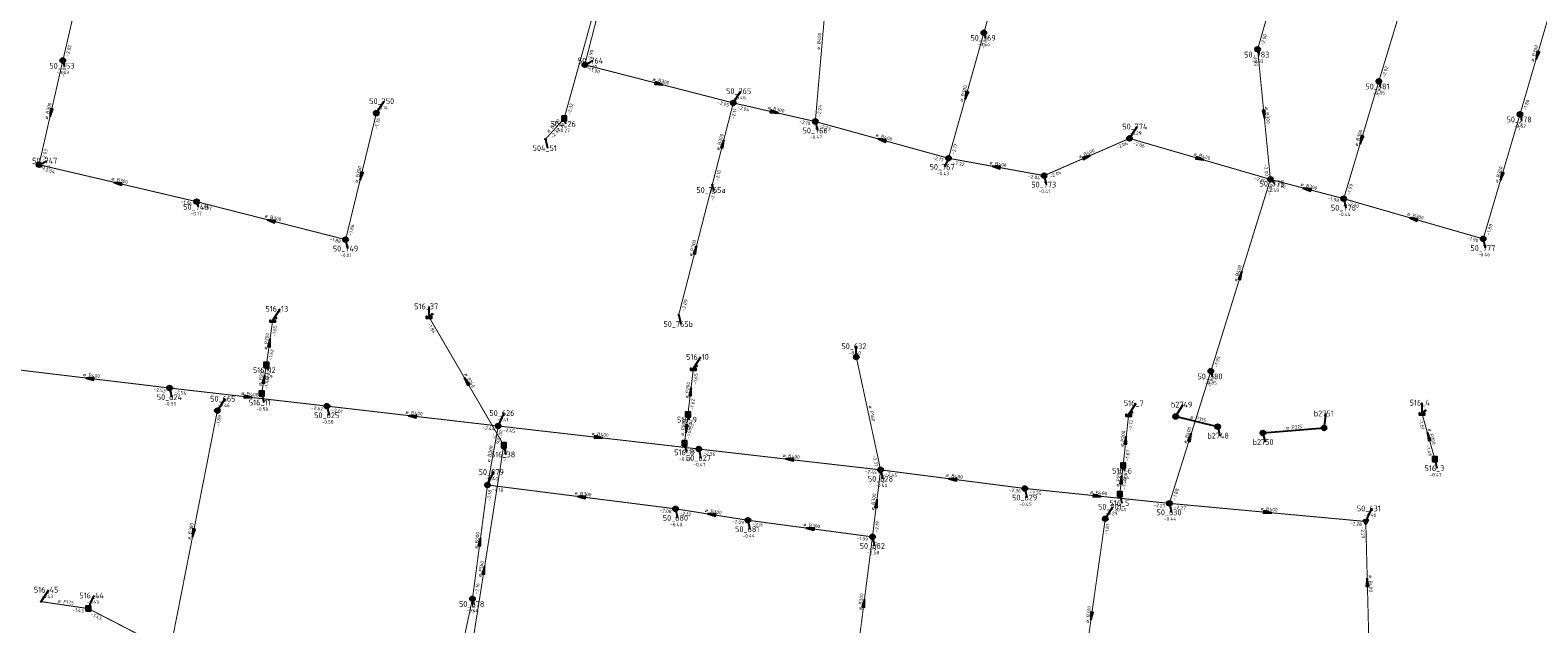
# Model space of a CAD drawing. Header units: metres. Extents: x 249000 to 255300, y 590580 to 596000.
# Tile 31 of 61: x 253518 to 253907, y 592825 to 592978. Entities that reach past the tile are written whole.
import ezdxf
from ezdxf.enums import TextEntityAlignment as Align

# ---------------------------------------------------------------- set-up
doc = ezdxf.new("R2010")
doc.units = ezdxf.units.M
doc.header["$MEASUREMENT"] = 0
for name, pattern in [('RI-GWA', [18.45, 6, -1.8, 1.75, -1.8, 1.75, -1.8, 1.75, -1.8]), ('RI-HWA', [7.4, 5, -2.4]), ('RI-VWA', [11, 5, -3, 0, -3])]:
    doc.linetypes.add(name, pattern=pattern)
doc.layers.get('0').update_dxf_attribs({"linetype": 'CONTINUOUS'})
for name, color, linetype, lineweight in [('B-WE-RI-GWA_TRANSPORTLEIDING-G', 30, 'RI-GWA', 18), ('B-WE-RI-HWA_TRANSPORTLEIDING-G', 150, 'RI-HWA', 18), ('B-WE-RI-VWA_TRANSPORTLEIDING-G', 20, 'RI-VWA', 18), ('B-WE-WH-DUIKER-G', 190, 'CONTINUOUS', 25)]:
    doc.layers.add(name, color=color, linetype=linetype, lineweight=lineweight)
for name, color, linetype in [('RIO-AFMETINGEN', 8, 'CONTINUOUS'), ('RIO-AFSCHOT', 7, 'CONTINUOUS'), ('RIO-BOK', 8, 'CONTINUOUS'), ('RIO-KNOOP', 7, 'CONTINUOUS'), ('RIO-KNOOPNAAM', 170, 'CONTINUOUS'), ('RIO-LEADER', 253, 'CONTINUOUS'), ('RIO-MAAIVELD', 104, 'CONTINUOUS')]:
    doc.layers.add(name, color=color, linetype=linetype)
doc.styles.add('RIO-TXT', font='isocp.shx')

# ---------------------------------------------------------------- blocks, each defined once
blk = doc.blocks.new('K_IPR')
blk.add_lwpolyline([(-0.5, -0.5), (0.5, -0.5), (0.5, 0.5), (-0.5, 0.5)], close=True)
blk.add_solid([(-0.5, 0.5), (0.5, 0.5), (-0.5, -0.5), (0.5, -0.5)])
at = {"style": 'RIO-TXT', "flags": 1}
blk.add_attdef('RIOLERINGSGEBIED', text='', height=1, dxfattribs=at).set_placement((0, 0), align=Align.CENTER)
blk.add_attdef('KNOOPNAAM', text='', height=1, dxfattribs=at).set_placement((0, 0), align=Align.TOP_CENTER)
blk = doc.blocks.new('K_FIC')
blk.add_circle((0, 0), 0.0625)
at = {"style": 'RIO-TXT', "flags": 1}
blk.add_attdef('RIOLERINGSGEBIED', text='', height=1, dxfattribs=at).set_placement((0, 0), align=Align.CENTER)
blk.add_attdef('KNOOPNAAM', text='', height=1, dxfattribs=at).set_placement((0, 0), align=Align.TOP_CENTER)
blk = doc.blocks.new('K_IPG')
blk.add_circle((0, 0), 0.5)
for points in [[(0, 0), (-0.5, 0), (-0.433013, 0.25)], [(0, 0), (-0.433013, -0.25), (-0.5, 0)], [(0, 0), (-0.433013, 0.25), (-0.25, 0.433013)], [(0, 0), (-0.25, -0.433013), (-0.433013, -0.25)], [(0, 0), (-0.25, 0.433013), (0, 0.5)], [(0, 0), (0, -0.5), (-0.25, -0.433013)], [(0, 0), (0, 0.5), (0.25, 0.433013)], [(0, 0), (0.25, 0.433013), (0.433013, 0.25)], [(0, 0), (0.433013, 0.25), (0.5, 0)], [(0, 0), (0.5, 0), (0.433013, -0.25)], [(0, 0), (0.433013, -0.25), (0.25, -0.433013)], [(0, 0), (0.25, -0.433013), (0, -0.5)]]:
    blk.add_solid(points)
at = {"style": 'RIO-TXT', "flags": 1}
blk.add_attdef('RIOLERINGSGEBIED', text='', height=1, dxfattribs=at).set_placement((0, 0), align=Align.CENTER)
blk.add_attdef('KNOOPNAAM', text='', height=1, dxfattribs=at).set_placement((0, 0), align=Align.TOP_CENTER)
blk = doc.blocks.new('K_IPD')
blk.add_lwpolyline([(-0.496027, 0.307994), (0.503973, 0.307994), (0.003973, -0.558031)], close=True)
blk.add_solid([(-0.496027, 0.307994), (0.503973, 0.307994), (0.003973, -0.558031)])
at = {"style": 'RIO-TXT', "flags": 1}
blk.add_attdef('RIOLERINGSGEBIED', text='', height=1, dxfattribs=at).set_placement((0, 0), align=Align.CENTER)
blk.add_attdef('KNOOPNAAM', text='', height=1, dxfattribs=at).set_placement((0, 0), align=Align.TOP_CENTER)
blk = doc.blocks.new('K_UTB')
blk.add_lwpolyline([(0.5, 0.15), (0.5, -0.3), (-0.5, -0.3), (-0.5, 0.15), (-0.45, 0.15), (-0.45, -0.25), (0, -0.25), (0.45, -0.25), (0.45, 0.15)], close=True)
blk.add_lwpolyline([(0.85, 0.6), (0.55, 0.65), (0.614828, 0.459583), (0.850842, 0.598937)])
blk.add_arc((0.85, -0.25), 0.85, 90, 180)
at = {"style": 'RIO-TXT', "flags": 1}
blk.add_attdef('RIOLERINGSGEBIED', text='', height=1, dxfattribs=at).set_placement((0, 0), align=Align.CENTER)
blk.add_attdef('KNOOPNAAM', text='', height=1, dxfattribs=at).set_placement((0, 0), align=Align.TOP_CENTER)
blk = doc.blocks.new('L_VHR')
blk.add_lwpolyline([(-0.5, 0), (0.5, 0), (-0.5, 0.15), (-0.5, -0.15), (0.5, 0)])

msp = doc.modelspace()

# ---------------------------------------------------------------- linework, layer by layer
at = {"layer": 'B-WE-RI-GWA_TRANSPORTLEIDING-G', "const_width": 0.25}
for points in [[(253763.872, 592977.536), (253773.632, 593011.776)], [(253834.448, 592973.248), (253843.712, 593005.504)], [(253669.824, 593003.776), (253660.976, 592969.28)], [(253526.416, 592970.368), (253533.536, 593001.088)], [(253720.416, 592954.624), (253723.936, 592995.264)], [(253865.696, 592964.992), (253874.864, 592995.264)], [(253902.096, 592956.48), (253910.96, 592986.88)], [(253754.752, 592945.152), (253763.872, 592977.536)], [(253520.272, 592943.488), (253526.416, 592970.368)], [(253837.744, 592939.712), (253834.448, 592973.248)], [(253660.976, 592969.28), (253699.264, 592959.424)], [(253856.64, 592934.72), (253865.696, 592964.992)], [(253693.84, 592938.304), (253699.264, 592959.424)], [(253699.264, 592959.424), (253720.416, 592954.624)], [(253599.312, 592924.16), (253607.248, 592956.8)], [(253892.608, 592924.352), (253902.096, 592956.48)], [(253720.416, 592954.624), (253754.752, 592945.152)], [(253779.392, 592940.672), (253801.408, 592950.272)], [(253801.408, 592950.272), (253837.744, 592939.712)], [(253520.272, 592943.488), (253560.912, 592933.952)], [(253754.752, 592945.152), (253779.392, 592940.672)], [(253837.744, 592939.712), (253822.4, 592890.24)], [(253837.744, 592939.712), (253856.64, 592934.72)], [(253685.184, 592904.704), (253693.84, 592938.304)], [(253560.912, 592933.952), (253599.312, 592924.16)], [(253856.64, 592934.72), (253892.608, 592924.352)], [(253737.248, 592864.768), (253730.976, 592893.888)], [(253512.832, 592890.816), (253553.936, 592885.888)], [(253811.696, 592856.128), (253822.4, 592890.24)], [(253553.936, 592885.888), (253594.496, 592881.216)], [(253594.496, 592881.216), (253638.672, 592876.096)], [(253553.824, 592816.896), (253566.256, 592880.064)], [(253638.672, 592876.096), (253635.904, 592860.864)], [(253638.672, 592876.096), (253690.368, 592870.144)], [(253690.368, 592870.144), (253737.248, 592864.768)], [(253737.248, 592864.768), (253735.152, 592847.488)], [(253737.248, 592864.768), (253774.432, 592859.968)], [(253632.016, 592831.488), (253635.904, 592860.864)], [(253684.384, 592854.72), (253635.904, 592860.864)], [(253774.432, 592859.968), (253811.696, 592856.128)], [(253684.384, 592854.72), (253703.04, 592851.776)], [(253811.696, 592856.128), (253862.336, 592851.456)], [(253703.04, 592851.776), (253735.152, 592847.488)], [(253788.064, 592801.984), (253795.168, 592852.16)], [(253735.152, 592847.488), (253730.752, 592813.248)], [(253626.928, 592807.68), (253632.016, 592831.488)]]:
    msp.add_lwpolyline(points, dxfattribs=at)
at = {"layer": 'B-WE-RI-HWA_TRANSPORTLEIDING-G', "const_width": 0.25}
for points in [[(253671.824, 593013.632), (253655.648, 592955.392)], [(253655.648, 592955.392), (253650.848, 592950.08)], [(253578.896, 592891.84), (253580.496, 592903.232)], [(253620.832, 592904.192), (253640.096, 592871.104)], [(253577.664, 592884.48), (253578.896, 592891.84)], [(253687.568, 592879.04), (253688.96, 592890.816)], [(253686.688, 592871.616), (253687.568, 592879.04)], [(253799.776, 592865.856), (253801.184, 592878.912)], [(253880.144, 592867.52), (253876.832, 592879.296)], [(253640.096, 592871.104), (253629.92, 592806.656)], [(253798.912, 592858.496), (253799.776, 592865.856)], [(253532.976, 592828.992), (253520.816, 592830.784)], [(253556.064, 592817.088), (253532.976, 592828.992)]]:
    msp.add_lwpolyline(points, dxfattribs=at)
at = {"layer": 'B-WE-RI-VWA_TRANSPORTLEIDING-G', "const_width": 0.25}
msp.add_lwpolyline([(253862.336, 592851.456), (253863.136, 592820.032)], dxfattribs=at)
at = {"layer": 'B-WE-WH-DUIKER-G'}
for points in [[(253824.144, 592875.904), (253813.312, 592878.528)], [(253835.824, 592874.304), (253851.584, 592875.584)]]:
    msp.add_lwpolyline(points, dxfattribs=at)
at = {"layer": 'RIO-LEADER'}
for p, q in [((253763.88, 592977.55), (253764.24, 592976.2065)), ((253834.45, 592973.23), (253834.81, 592971.8865)), ((253526.41, 592970.34), (253526.77, 592968.9965)), ((253660.98, 592969.27), (253663.0235, 592970.3304)), ((253865.7, 592965.01), (253866.06, 592963.6665)), ((253607.25, 592956.83), (253609.2264, 592959.8858)), ((253699.27, 592959.41), (253701.2464, 592962.4658)), ((253655.64, 592955.37), (253656, 592954.0265)), ((253902.1, 592956.5), (253902.46, 592955.1565)), ((253720.42, 592954.64), (253720.9535, 592952.3116)), ((253801.4, 592950.27), (253803.3764, 592953.3258)), ((253650.84, 592950.1), (253651.3735, 592947.7716)), ((253520.27, 592943.46), (253522.3135, 592944.5204)), ((253754.75, 592945.12), (253753.6996, 592942.93)), ((253779.39, 592940.68), (253779.9235, 592938.3516)), ((253837.74, 592939.7), (253838.7773, 592938.6029)), ((253693.84, 592938.3), (253694.2, 592936.9565)), ((253560.91, 592933.93), (253561.27, 592932.5865)), ((253856.64, 592934.72), (253857.1735, 592932.3916)), ((253599.31, 592924.18), (253599.8435, 592921.8516)), ((253892.61, 592924.34), (253893.1435, 592922.0116)), ((253580.49, 592903.25), (253582.4664, 592906.3058)), ((253620.84, 592904.17), (253620.8397, 592906.945)), ((253685.19, 592904.71), (253685.7235, 592902.3816)), ((253730.98, 592893.9), (253730.9797, 592896.675)), ((253688.96, 592890.84), (253690.9364, 592893.8958)), ((253578.9, 592891.86), (253579.26, 592890.5165)), ((253822.4, 592890.21), (253822.76, 592888.8665)), ((253553.94, 592885.86), (253554.4735, 592883.5316)), ((253566.25, 592880.07), (253568.2264, 592883.1258)), ((253577.67, 592884.48), (253578.2035, 592882.1516)), ((253594.5, 592881.19), (253595.0335, 592878.8616)), ((253801.19, 592878.94), (253803.1664, 592881.9958)), ((253813.31, 592878.55), (253815.2864, 592881.6058)), ((253876.84, 592879.32), (253876.8397, 592882.095)), ((253638.67, 592876.07), (253640.2072, 592879.4332)), ((253687.57, 592879.05), (253687.93, 592877.7065)), ((253851.59, 592875.59), (253852.1235, 592879.3184)), ((253824.15, 592875.92), (253824.6835, 592873.5916)), ((253835.82, 592874.28), (253836.3535, 592871.9516)), ((253640.09, 592871.08), (253640.6235, 592868.7516)), ((253686.69, 592871.62), (253687.2235, 592869.2916)), ((253690.36, 592870.16), (253690.8935, 592867.8316)), ((253799.77, 592865.88), (253800.13, 592864.5365)), ((253880.15, 592867.53), (253880.6835, 592865.2016)), ((253635.9, 592860.85), (253637.4372, 592864.2132)), ((253737.25, 592864.79), (253737.7835, 592862.4616)), ((253774.43, 592859.95), (253774.9635, 592857.6216)), ((253798.91, 592858.52), (253799.4435, 592856.1916)), ((253684.38, 592854.7), (253684.9135, 592852.3716)), ((253795.17, 592852.18), (253797.1464, 592855.2358)), ((253811.69, 592856.14), (253812.2235, 592853.8116)), ((253862.34, 592851.46), (253863.8772, 592854.8232)), ((253703.04, 592851.8), (253703.5735, 592849.4716)), ((253735.15, 592847.47), (253735.6835, 592845.1416)), ((253520.81, 592830.8), (253522.7864, 592833.8558)), ((253532.97, 592829.01), (253534.5072, 592832.3732)), ((253632.01, 592831.51), (253632.37, 592830.1665))]:
    msp.add_line(p, q, dxfattribs=at)

# ---------------------------------------------------------------- block references
at = {"layer": 'RIO-AFSCHOT', "xscale": 2, "yscale": 2, "zscale": 2}
for p, rotation in [((253906.53, 592971.685), 253.7287), ((253680.125, 592964.34), 345.561), ((253759.315, 592961.335), 254.269), ((253523.34, 592956.9), 257.1253), ((253709.845, 592957.025), 347.2919000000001), ((253836.095, 592956.465), 275.6125), ((253696.555, 592948.855), 75.56720000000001), ((253737.585, 592949.88), 164.5024), ((253861.17, 592949.865), 253.3402), ((253767.07, 592942.9), 169.7863), ((253790.395, 592945.475), 23.5409), ((253819.57, 592944.985), 343.7838), ((253603.28, 592940.505), 256.3241), ((253897.355, 592940.42), 253.5519), ((253540.59, 592938.695), 166.8040999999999), ((253847.19, 592937.21), 165.24), ((253580.11, 592929.055), 165.7548), ((253874.625, 592929.53), 163.9049000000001), ((253689.515, 592921.505), 75.55150000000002), ((253830.07, 592914.955), 72.77120000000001), ((253579.695, 592897.555), 82.0448), ((253578.285, 592888.17), 80.5296), ((253533.385, 592888.325), 173.1624), ((253630.465, 592887.625), 120.1946), ((253688.265, 592884.945), 83.2677), ((253574.22, 592883.525), 353.4326), ((253616.585, 592878.63), 173.3887), ((253664.515, 592873.115), 353.478), ((253687.13, 592875.335), 263.237), ((253800.48, 592872.41), 83.78619999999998), ((253817.045, 592873.175), 72.542), ((253878.495, 592873.425), 105.6894), ((253713.805, 592867.475), 173.4674), ((253755.84, 592862.37), 172.5839), ((253799.34, 592862.2), 83.32689999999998), ((253660.14, 592857.775), 172.771), ((253793.06, 592858.045), 354.1621), ((253736.2, 592856.13), 83.07839999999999), ((253837.015, 592853.8), 354.7215), ((253693.71, 592853.25), 171.1671), ((253719.095, 592849.635), 172.3208), ((253560.04, 592848.495), 258.8654), ((253633.955, 592846.18), 82.4393), ((253635.005, 592838.875), 81.0192), ((253862.74, 592835.745), 91.46700000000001), ((253732.955, 592830.355), 82.6833), ((253791.62, 592827.07), 261.9447)]:
    msp.add_blockref('L_VHR', p, dxfattribs=dict(at, rotation=rotation))
at = {"layer": 'RIO-KNOOP', "xscale": 1.25, "yscale": 1.25, "zscale": 1.25}
for name, p in [('K_IPG', (253763.872, 592977.536)), ('K_IPG', (253526.416, 592970.368)), ('K_IPG', (253834.448, 592973.248)), ('K_IPG', (253660.976, 592969.28)), ('K_IPG', (253865.696, 592964.992)), ('K_IPG', (253699.264, 592959.424)), ('K_IPG', (253607.248, 592956.8)), ('K_IPR', (253655.648, 592955.392)), ('K_IPG', (253720.416, 592954.624)), ('K_IPG', (253902.096, 592956.48)), ('K_FIC', (253650.848, 592950.08)), ('K_IPG', (253801.408, 592950.272)), ('K_IPG', (253520.272, 592943.488)), ('K_IPG', (253754.752, 592945.152)), ('K_IPG', (253779.392, 592940.672)), ('K_IPG', (253837.744, 592939.712)), ('K_FIC', (253693.84, 592938.304)), ('K_IPG', (253560.912, 592933.952)), ('K_IPG', (253856.64, 592934.72)), ('K_IPG', (253599.312, 592924.16)), ('K_IPG', (253892.608, 592924.352)), ('K_UTB', (253620.832, 592904.192)), ('K_FIC', (253685.184, 592904.704)), ('K_UTB', (253580.496, 592903.232)), ('K_IPG', (253730.976, 592893.888)), ('K_IPR', (253578.896, 592891.84)), ('K_UTB', (253688.96, 592890.816)), ('K_IPG', (253822.4, 592890.24)), ('K_IPG', (253553.936, 592885.888)), ('K_IPR', (253577.664, 592884.48)), ('K_IPG', (253594.496, 592881.216)), ('K_IPG', (253566.256, 592880.064)), ('K_IPR', (253687.568, 592879.04)), ('K_UTB', (253801.184, 592878.912)), ('K_IPG', (253813.312, 592878.528)), ('K_UTB', (253876.832, 592879.296)), ('K_IPG', (253638.672, 592876.096)), ('K_IPG', (253824.144, 592875.904)), ('K_IPG', (253835.824, 592874.304)), ('K_IPG', (253851.584, 592875.584)), ('K_IPR', (253640.096, 592871.104)), ('K_IPR', (253686.688, 592871.616)), ('K_IPG', (253690.368, 592870.144)), ('K_IPR', (253799.776, 592865.856)), ('K_IPR', (253880.144, 592867.52)), ('K_IPG', (253737.248, 592864.768)), ('K_IPG', (253635.904, 592860.864)), ('K_IPG', (253774.432, 592859.968)), ('K_IPR', (253798.912, 592858.496)), ('K_IPG', (253684.384, 592854.72)), ('K_IPG', (253811.696, 592856.128)), ('K_IPG', (253703.04, 592851.776)), ('K_IPG', (253795.168, 592852.16)), ('K_IPD', (253862.336, 592851.456)), ('K_IPG', (253735.152, 592847.488)), ('K_FIC', (253520.816, 592830.784)), ('K_IPG', (253632.016, 592831.488)), ('K_IPR', (253532.976, 592828.992))]:
    msp.add_blockref(name, p, dxfattribs=at)

# ---------------------------------------------------------------- texts
at = {"layer": 'RIO-AFMETINGEN', "style": 'RIO-TXT'}
for s, rotation, p in [('ø B400', 85.0387, (253721.6183, 592973.1015)), ('ø B300', 73.7287, (253905.6167, 592969.9827)), ('ø B300', 345.561, (253678.397, 592965.2097)), ('ø B300', 74.269, (253758.4177, 592959.6239)), ('ø B300', 77.1253, (253522.5291, 592955.1464)), ('ø B600', 47.6674, (253651.6706, 592951.6075)), ('ø B300', 347.2919, (253708.0903, 592957.8366)), ('ø B300', 275.6125, (253836.3179, 592958.3862)), ('ø B400', 344.5024, (253735.8729, 592950.7804)), ('ø B300', 73.3402, (253860.2451, 592948.1685)), ('ø B300', 75.5672, (253695.6968, 592947.1242)), ('ø B400', 23.5409, (253788.5024, 592945.0867)), ('ø B400', 349.7863, (253765.2815, 592943.6356)), ('ø B400', 343.7838, (253817.8697, 592945.9074)), ('ø B300', 346.804, (253538.8436, 592939.5277)), ('ø B300', 76.3241, (253602.4447, 592938.7628)), ('ø B300', 73.5519, (253896.4363, 592938.7201)), ('ø B300', 345.24, (253845.4653, 592938.0833)), ('ø B300', 345.7547, (253578.3789, 592929.9189)), ('ø B300', 343.9049, (253872.9224, 592930.4487)), ('ø P300', 75.5515, (253688.6562, 592919.7741)), ('ø B400', 72.7712, (253829.1136, 592913.2721)), ('ø P200', 82.0448, (253579.0375, 592895.7383)), ('ø B400', 353.1623, (253531.557, 592888.9591)), ('ø P200', 80.5296, (253577.5797, 592886.3711)), ('ø P160', 300.1946, (253629.8695, 592889.4659)), ('ø P200', 83.2677, (253687.6464, 592883.1146)), ('ø B400', 353.4326, (253572.3888, 592884.1503)), ('ø P160', 282.1631, (253734.116, 592881.2791)), ('ø B400', 353.3887, (253614.7545, 592879.2578)), ('ø P200', 83.237, (253686.5104, 592873.5048)), ('ø P315', 346.3638, (253816.9877, 592878.0717)), ('ø B400', 353.478, (253662.6838, 592873.7424)), ('ø P200', 83.7862, (253799.878, 592870.5739)), ('ø B400', 72.542, (253816.0965, 592871.4917)), ('ø P315', 4.7481, (253841.7883, 592875.1772)), ('ø P200', 285.6894, (253878.3717, 592875.3541)), ('ø B300', 79.6772, (253636.5494, 592866.6726)), ('ø B400', 353.4674, (253711.9739, 592868.1012)), ('ø B400', 352.5838, (253754.0183, 592863.0213)), ('ø P200', 83.3269, (253798.7234, 592860.3692)), ('ø B300', 352.771, (253658.3167, 592858.4239)), ('ø B300', 83.0784, (253735.571, 592854.3018)), ('ø B400', 354.1621, (253791.2212, 592858.6458)), ('ø B300', 351.1671, (253691.9044, 592853.9403)), ('ø B400', 354.7215, (253835.1706, 592854.3871)), ('ø B300', 78.8654, (253559.2827, 592846.7174)), ('ø B300', 352.3208, (253717.2761, 592850.293)), ('ø B300', 82.4393, (253633.31, 592844.3587)), ('ø P160', 81.0192, (253634.2958, 592837.0729)), ('ø B400', 271.467, (253863.1005, 592837.6451)), ('ø P125', 351.6268, (253525.0786, 592830.5787)), ('ø B300', 82.6833, (253732.3081, 592828.5321)), ('ø B300', 81.9447, (253790.9593, 592825.2545))]:
    msp.add_text(s, height=0.9, rotation=rotation, dxfattribs=at).set_placement(p)
at = {"layer": 'RIO-BOK', "style": 'RIO-TXT'}
for s, rotation, p in [('-2.04', 74.269, (253764.0471, 592973.3465)), ('-2.00', 73.9721, (253836.0582, 592974.1205)), ('-2.02', 76.9501, (253527.9698, 592971.3129)), ('-1.90', 75.609, (253662.5615, 592970.2071)), ('-1.99', 275.6125, (253833.284, 592971.8087)), ('-2.01', 77.1253, (253526.7865, 592966.1504)), ('-1.90', 345.561, (253661.9155, 592967.6875)), ('-2.02', 73.1389, (253867.321, 592965.8771)), ('-1.97', 73.3402, (253865.7989, 592960.8041)), ('-2.32', 74.479, (253657.2397, 592956.2757)), ('-2.05', 345.561, (253695.0783, 592959.1703)), ('-1.86', 73.7287, (253903.712, 592957.3837)), ('-1.76', 76.3241, (253607.5678, 592952.6353)), ('-2.11', 75.5672, (253699.5325, 592955.2119)), ('-2.04', 347.2919, (253700.2529, 592957.8565)), ('-2.10', 347.2919, (253716.2348, 592954.2627)), ('-2.24', 85.0387, (253721.8274, 592955.8227)), ('-1.79', 73.5519, (253902.2144, 592952.2945)), ('-2.32', 47.6674, (253652.6763, 592950.1867)), ('-2.32', 47.6674, (253653.9064, 592951.539)), ('-2.23', 344.5024, (253721.3261, 592953.0405)), ('-2.03', 77.1253, (253521.8268, 592944.4377)), ('-2.17', 74.269, (253756.3536, 592946.0189)), ('-2.06', 23.5409, (253798.2516, 592947.4802)), ('-2.06', 343.7838, (253802.286, 592948.6593)), ('-2.17', 344.5024, (253750.5535, 592944.9555)), ('-2.22', 349.7863, (253755.7996, 592943.6108)), ('-2.00', 275.6125, (253836.0744, 592943.5552)), ('-2.04', 346.804, (253521.2397, 592941.8982)), ('-2.10', 75.5672, (253695.4228, 592939.235)), ('-2.04', 349.7863, (253775.225, 592940.1231)), ('-2.04', 23.5409, (253781.1009, 592940.0074)), ('-2.11', 343.7838, (253833.5427, 592939.5893)), ('-2.10', 75.5515, (253694.1011, 592934.1011)), ('-1.99', 72.7712, (253837.7684, 592935.5031)), ('-2.02', 345.24, (253838.6667, 592938.1123)), ('-1.99', 73.3402, (253858.258, 592935.5927)), ('-1.96', 346.804, (253556.7245, 592933.6008)), ('-1.97', 345.7547, (253561.8509, 592932.3507)), ('-1.98', 345.24, (253852.4438, 592934.4915)), ('-2.00', 343.9049, (253857.5294, 592933.1111)), ('-1.86', 76.3241, (253600.8803, 592925.1358)), ('-1.88', 73.5519, (253894.2247, 592925.2187)), ('-1.88', 345.7547, (253595.1188, 592923.9262)), ('-1.90', 343.9049, (253888.4121, 592924.2204)), ('-2.09', 75.5515, (253686.7731, 592905.6445)), ('-1.65', 82.0448, (253581.2244, 592899.108)), ('-1.84', 300.1946, (253620.371, 592902.3925)), ('-1.62', 82.0448, (253580.3672, 592892.9676)), ('-1.95', 72.7712, (253824.026, 592891.0677)), ('-1.62', 80.5296, (253579.5246, 592887.6997)), ('-1.65', 83.2677, (253689.7826, 592886.7144)), ('-2.53', 353.1623, (253549.8165, 592885.0691)), ('-2.54', 353.4326, (253555.0835, 592884.4206)), ('-1.46', 80.5296, (253579.166, 592885.5484)), ('-1.93', 72.542, (253822.4404, 592886.0034)), ('-2.62', 353.4326, (253590.3799, 592880.3793)), ('-1.62', 83.2677, (253689.0132, 592880.1886)), ('-1.89', 78.8654, (253566.7535, 592875.8934)), ('-2.61', 353.3887, (253595.6424, 592879.7497)), ('-1.62', 83.237, (253688.3904, 592874.9237)), ('-1.72', 83.7862, (253802.0499, 592874.8217)), ('-1.61', 285.6894, (253875.9407, 592877.7166)), ('-2.44', 353.3887, (253634.5497, 592875.2647)), ('-1.76', 300.1946, (253636.9735, 592873.8951)), ('-2.30', 79.6772, (253639.2257, 592871.9038)), ('-2.45', 353.478, (253639.8146, 592874.6315)), ('-1.65', 83.237, (253688.1339, 592872.7579)), ('-1.76', 81.0192, (253640.7119, 592866.9319)), ('-2.55', 353.478, (253686.2415, 592869.353)), ('-2.56', 353.4674, (253691.5044, 592868.7213)), ('-1.67', 83.7862, (253801.2029, 592867.0317)), ('-1.46', 285.6894, (253877.8222, 592871.0313)), ('-2.21', 282.1631, (253735.1529, 592868.43)), ('-2.30', 79.6772, (253637.4111, 592861.897)), ('-2.45', 353.4674, (253733.1313, 592863.9807)), ('-2.21', 83.0784, (253738.0506, 592860.6634)), ('-2.45', 352.5838, (253738.372, 592863.3338)), ('-1.46', 83.3269, (253800.3521, 592859.6601)), ('-1.67', 83.3269, (253800.5969, 592861.7559)), ('-2.18', 82.4393, (253636.6629, 592856.7129)), ('-2.18', 352.771, (253637.0268, 592859.3975)), ('-2.36', 352.5838, (253770.2983, 592859.1983)), ('-2.25', 354.1621, (253775.5917, 592858.5253)), ('-1.88', 72.542, (253813.32, 592856.9901)), ('-2.08', 352.771, (253680.2519, 592853.9419)), ('-2.12', 351.1671, (253685.4657, 592853.2165)), ('-2.27', 354.1621, (253807.581, 592855.2747)), ('-2.27', 354.7215, (253812.8656, 592854.7267)), ('-2.09', 351.1671, (253698.8899, 592851.1389)), ('-2.11', 352.3208, (253704.1553, 592850.3387)), ('-2.19', 83.0784, (253736.5963, 592848.6048)), ('-1.81', 81.9447, (253795.8972, 592848.0368)), ('-2.28', 354.7215, (253858.2399, 592850.5631)), ('-2.29', 271.467, (253861.0743, 592850.1267)), ('-1.99', 352.3208, (253731.0145, 592846.7341)), ('-2.21', 82.6833, (253735.9115, 592843.3398)), ('-2.16', 82.4393, (253633.4696, 592832.6277)), ('-1.43', 351.6268, (253528.8247, 592828.3115)), ('-1.43', 332.6394, (253533.5279, 592827.2584)), ('-2.17', 77.9434, (253632.4463, 592827.3264))]:
    msp.add_text(s, height=0.9, rotation=rotation, dxfattribs=at).set_placement(p)
at = {"layer": 'RIO-KNOOPNAAM', "style": 'RIO-TXT'}
for s, p in [('50_769', (253760.415, 592975.4565)), ('50_764', (253659.1985, 592969.5804)), ('50_783', (253830.985, 592971.1365)), ('50_753', (253522.945, 592968.2465)), ('50_765', (253697.4214, 592961.7158)), ('50_781', (253862.235, 592962.9165)), ('50_750', (253605.4014, 592959.1358)), ('50_778', (253898.635, 592954.4065)), ('504_26', (253652.175, 592953.2765)), ('50_766', (253717.1285, 592951.5616)), ('50_774', (253799.5514, 592952.5758)), ('504_51', (253647.5485, 592947.0216)), ('50_747', (253518.4885, 592943.7704)), ('50_767', (253749.8746, 592942.18)), ('50_765a', (253689.7375, 592936.2065)), ('50_773', (253776.0985, 592937.6016)), ('50_775', (253834.9523, 592937.8529)), ('50_748', (253557.445, 592931.8365)), ('50_776', (253853.3485, 592931.6416)), ('50_749', (253596.0185, 592921.1016)), ('50_777', (253889.3185, 592921.2616)), ('516_13', (253578.6414, 592905.5558)), ('516_37', (253617.0147, 592906.195)), ('50_765b', (253681.261, 592901.6316)), ('50_632', (253727.1547, 592895.925)), ('516_10', (253687.1114, 592893.1458)), ('516_12', (253575.435, 592889.7665)), ('50_780', (253818.935, 592888.1165)), ('50_624', (253550.6485, 592882.7816)), ('50_665', (253564.4014, 592882.3758)), ('516_11', (253574.3785, 592881.4016)), ('516_7', (253799.9789, 592881.2458)), ('b2749', (253812.0989, 592880.8558)), ('516_4', (253873.6522, 592881.345)), ('50_625', (253591.2085, 592878.1116)), ('50_626', (253636.3822, 592878.6832)), ('516_9', (253684.7425, 592876.9565)), ('b2751', (253848.936, 592878.5684)), ('b2748', (253821.496, 592872.8416)), ('516_38', (253636.7985, 592868.0016)), ('516_8', (253684.036, 592868.5416)), ('b2750', (253833.166, 592871.2016)), ('50_627', (253687.0685, 592867.0816)), ('516_3', (253877.496, 592864.4516)), ('50_679', (253633.6122, 592863.4632)), ('50_628', (253733.9585, 592861.7116)), ('516_6', (253796.9425, 592863.7865)), ('50_629', (253771.1385, 592856.8716)), ('50_701', (253793.3214, 592854.4858)), ('516_5', (253796.256, 592855.4416)), ('50_630', (253808.3985, 592853.0616)), ('50_631', (253860.0522, 592854.0732)), ('50_680', (253681.0885, 592851.6216)), ('50_681', (253699.7485, 592848.7216)), ('50_682', (253731.8585, 592844.3916)), ('516_45', (253518.9614, 592833.1058)), ('516_44', (253530.6822, 592831.6232)), ('50_678', (253628.545, 592829.4165))]:
    msp.add_text(s, height=1.5, dxfattribs=at).set_placement(p)
at = {"layer": 'RIO-MAAIVELD', "style": 'RIO-TXT'}
for s, p in [('-0.54', (253762.3275, 592974.0565)), ('-0.33', (253832.8975, 592969.7365)), ('-0.43', (253524.8575, 592966.8465)), ('-0.27', (253661.111, 592968.1804)), ('-0.46', (253699.3339, 592960.3158)), ('-0.35', (253864.1475, 592961.5165)), ('-0.14', (253607.3139, 592957.7358)), ('-0.27', (253654.0875, 592951.8765)), ('-0.47', (253719.041, 592950.1616)), ('-0.29', (253801.4639, 592951.1758)), ('-0.52', (253900.5475, 592953.0065)), ('-0.17', (253520.401, 592942.3704)), ('-0.43', (253751.7871, 592940.78)), ('-0.41', (253778.011, 592936.2016)), ('-0.49', (253836.8648, 592936.4529)), ('-0.17', (253559.3575, 592930.4365)), ('-0.44', (253855.261, 592930.2416)), ('-0.01', (253597.931, 592919.7016)), ('-0.46', (253891.231, 592919.8616)), ('-0.40', (253729.0672, 592894.525)), ('-0.49', (253577.3475, 592888.3665)), ('-0.35', (253820.8475, 592886.7165)), ('-0.55', (253552.561, 592881.3816)), ('-0.46', (253566.3139, 592880.9758)), ('-0.50', (253576.291, 592880.0016)), ('-0.50', (253593.121, 592876.7116)), ('-0.41', (253638.2947, 592877.2832)), ('-0.47', (253686.0175, 592875.5565)), ('-0.47', (253685.311, 592867.1416)), ('-0.47', (253688.981, 592865.6816)), ('-0.40', (253635.5247, 592862.0632)), ('-0.44', (253798.2175, 592862.3865)), ('-0.47', (253878.771, 592863.0516)), ('-0.40', (253735.871, 592860.3116)), ('-0.45', (253773.051, 592855.4716)), ('-0.29', (253795.2339, 592853.0858)), ('-0.41', (253797.531, 592854.0416)), ('-0.40', (253683.001, 592850.2216)), ('-0.44', (253810.311, 592851.6616)), ('-0.46', (253861.9647, 592852.6732)), ('-0.44', (253701.661, 592847.3216)), ('-0.58', (253733.771, 592842.9916)), ('-0.43', (253520.8739, 592831.7058)), ('-0.43', (253532.5947, 592830.2232)), ('-0.44', (253630.4575, 592828.0165))]:
    msp.add_text(s, height=0.9, dxfattribs=at).set_placement(p)

doc.saveas('drawing.dxf')
